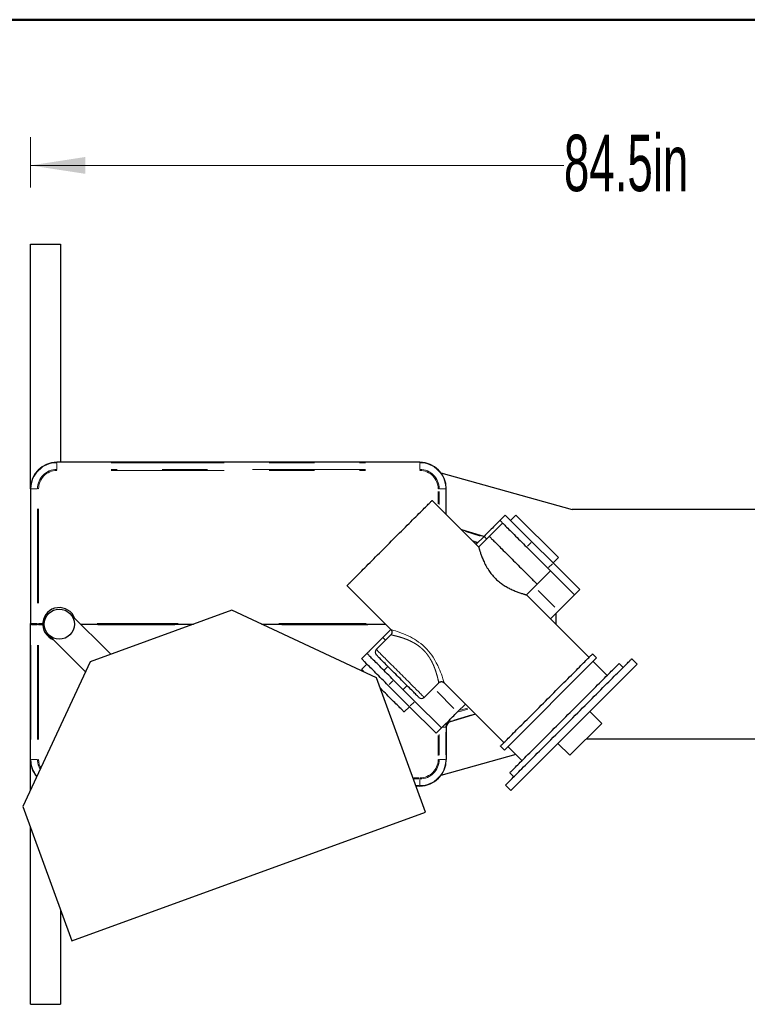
# Model space of a CAD drawing. Header units: inches. Extents: x 0.1 to 10.9, y 0.1 to 8.4.
# Tile 7 of 8: x 3.7 to 5.3, y 5.8 to 8. Entities that reach past the tile are written whole.
import ezdxf

# ---------------------------------------------------------------- set-up
doc = ezdxf.new("R2010")
doc.units = ezdxf.units.IN
doc.header["$MEASUREMENT"] = 0
doc.linetypes.add('PHANTOM', pattern=[0.5, 0.25, -0.05, 0.05, -0.05, 0.05, -0.05])
doc.styles.add('SLDTEXTSTYLE4', font='TXT', dxfattribs={"width": 0.605})
doc.dimstyles.new('SLDDIMSTYLE0', dxfattribs={"dimtxt": 0.121338, "dimasz": 0.121338, "dimexe": 0, "dimexo": 0.0625, "dimgap": 0.030334, "dimtad": 0, "dimtih": 1, "dimtoh": 1, "dimdec": 8, "dimlfac": 30, "dimrnd": 1e-09, "dimzin": 12, "dimdsep": 46, "dimtxsty": 'SLDTEXTSTYLE4', "dimsah": 1, "dimcen": 0.09, "dimadec": 0, "dimazin": 3, "dimtfac": 1, "dimtdec": 8, "dimtofl": 0, "dimtmove": 0, "dimatfit": 3, "dimfxl": 1, "dimfrac": 2, "dimtolj": 1, "dimtzin": 12, "dimarcsym": 0})

# ---------------------------------------------------------------- blocks, each defined once
blk = doc.blocks.new('_D')
at = {"color": 7, "linetype": 'Continuous', "lineweight": 0}
for p, q in [((3.6143, 7.5033), (3.0959, 7.5033)), ((3.1584, 7.5033), (3.1584, 6.7548)), ((3.1584, 5.8199), (3.1584, 6.5684)), ((3.6143, 5.8199), (3.0959, 5.8199))]:
    blk.add_line(p, q, dxfattribs=at)
at = {"color": 7, "linetype": 'Continuous', "lineweight": 18}
for points in [[(3.1584, 7.5033), (3.1398, 7.3819), (3.1771, 7.3819)], [(3.1584, 5.8199), (3.1771, 5.9413), (3.1398, 5.9413)]]:
    blk.add_solid(points, dxfattribs=at)
at = {"color": 7, "linetype": 'Continuous', "lineweight": 18, "insert": (2.9316, 6.7296), "char_height": 0.125, "attachment_point": 1, "style": 'SLDTEXTSTYLE4'}
blk.add_mtext('50.5in', dxfattribs=at)
blk = doc.blocks.new('_D_1')
at = {"color": 7, "linetype": 'Continuous', "lineweight": 0}
for p, q in [((3.7393, 7.6283), (3.7393, 7.7398)), ((6.5559, 7.2533), (6.5559, 7.7398)), ((3.7393, 7.6773), (4.9207, 7.6773)), ((6.5559, 7.6773), (5.3744, 7.6773))]:
    blk.add_line(p, q, dxfattribs=at)
at = {"color": 7, "linetype": 'Continuous', "lineweight": 18}
for points in [[(3.7393, 7.6773), (3.8606, 7.6587), (3.8606, 7.696)], [(6.5559, 7.6773), (6.4346, 7.696), (6.4346, 7.6587)]]:
    blk.add_solid(points, dxfattribs=at)
at = {"color": 7, "linetype": 'Continuous', "lineweight": 18, "insert": (4.9207, 7.7453), "char_height": 0.125, "attachment_point": 1, "style": 'SLDTEXTSTYLE4'}
blk.add_mtext('84.5in', dxfattribs=at)

msp = doc.modelspace()

# ---------------------------------------------------------------- linework, layer by layer
at = {"color": 7, "linetype": 'Continuous', "lineweight": 50}
msp.add_line((0.5, 8), (10.5, 8), dxfattribs=at)
at = {"color": 7, "linetype": 'Continuous', "lineweight": 25}
for p, q in [((3.73926083, 6.96160378), (3.73926083, 7.50327041)), ((3.73926083, 7.50327041), (3.80592746, 7.50327041)), ((3.80592746, 7.50327041), (3.80592746, 7.01993713)), ((4.60176085, 7.01993713), (3.79759423, 7.01993713)), ((4.6484713, 6.99654532), (4.93926085, 6.91577045)), ((3.73926083, 6.96160378), (3.73926083, 6.66327045)), ((4.6600942, 6.90433226), (4.6600942, 6.96160378)), ((4.73195445, 6.83247202), (4.62881878, 6.93560767)), ((5.87676083, 6.91577045), (4.93926085, 6.91577045)), ((4.779079, 6.89141348), (4.7908641, 6.9031986)), ((4.7908641, 6.9031986), (4.84978966, 6.84427303)), ((4.81443433, 6.9031986), (4.80264919, 6.89141348)), ((4.81443433, 6.9031986), (4.90871523, 6.8089177)), ((4.7431681, 6.85550262), (4.69430739, 6.87011908)), ((4.78497153, 6.88552093), (4.75550876, 6.85605815)), ((4.72604596, 6.83838048), (4.74372363, 6.85605815)), ((4.75550876, 6.85605815), (4.73192957, 6.83247898)), ((4.83800455, 6.83248792), (4.88514499, 6.78534748)), ((4.84978966, 6.84427303), (4.89693011, 6.79713258)), ((4.89693011, 6.79713258), (4.90871523, 6.8089177)), ((4.88514499, 6.78534748), (4.94407056, 6.72642191)), ((4.89693011, 6.79713258), (4.95585568, 6.73820702)), ((4.86157478, 6.74999213), (4.89103756, 6.77945492)), ((4.44025698, 6.74704585), (4.53749465, 6.64980819)), ((4.83800455, 6.72642191), (4.86157478, 6.74999213)), ((4.95585568, 6.73820702), (4.94407056, 6.72642191)), ((4.97647963, 6.58794683), (4.83800455, 6.72642191)), ((4.90871523, 6.69106657), (4.94407056, 6.72642191)), ((3.91693907, 6.59489938), (3.8266644, 6.68517401)), ((4.18505524, 6.69248569), (3.87182438, 6.57847898)), ((4.50548343, 6.54306757), (4.18505524, 6.69248569)), ((4.89103756, 6.6733889), (4.90871523, 6.69106657)), ((4.90384419, 6.66327045), (4.90384419, 6.68619554)), ((3.73926083, 6.65993712), (3.73926083, 6.66327045)), ((3.73926083, 6.36160379), (3.73926083, 6.65993712)), ((3.74092757, 6.66160379), (3.74141568, 6.66160379)), ((3.74141568, 6.66160379), (3.75612973, 6.66160379)), ((3.75612973, 6.66160379), (3.75730821, 6.66160379)), ((3.75730821, 6.66160379), (3.76642757, 6.66160379)), ((3.85023467, 6.66160379), (4.10020787, 6.66160379)), ((4.25128171, 6.66160379), (4.52569907, 6.66160379)), ((4.5198065, 6.632141), (4.53748416, 6.64981867)), ((4.90384419, 6.66058226), (4.90384419, 6.66327045)), ((3.8614107, 6.55614682), (3.77952401, 6.63803356)), ((4.5374903, 6.63803972), (4.50507512, 6.6056245)), ((4.47266603, 6.58500055), (4.48445117, 6.59678567)), ((4.78897849, 6.38276802), (4.99309663, 6.58688617)), ((4.99309663, 6.58688617), (4.9842578, 6.595725)), ((5.08272242, 6.57303867), (5.0709373, 6.58482377)), ((3.87182438, 6.57847898), (3.72240617, 6.25805077)), ((4.48445117, 6.57321544), (4.47266603, 6.56143033)), ((4.53100235, 6.56791214), (4.5221635, 6.5590733)), ((4.80282597, 6.29314222), (5.08272242, 6.57303867)), ((5.01643116, 6.5479953), (4.98531846, 6.57910799)), ((5.05208112, 6.56596759), (5.04324229, 6.57480643)), ((4.6137898, 6.24549825), (4.50548343, 6.54306757)), ((4.5315916, 6.52607499), (4.57873206, 6.47893454)), ((4.54337673, 6.53786009), (4.59051716, 6.49071965)), ((4.56458992, 6.51664689), (4.57342878, 6.52548573)), ((4.61114111, 6.49955848), (4.6435502, 6.53196754)), ((4.6553353, 6.53196754), (4.78791781, 6.39938502)), ((4.56694693, 6.46714942), (4.57873206, 6.47893454)), ((4.63765763, 6.42000897), (4.57873206, 6.47893454)), ((4.64944273, 6.43179409), (4.59051716, 6.49071965)), ((4.68479806, 6.46714942), (4.70247573, 6.48482709)), ((4.72502525, 6.4622776), (4.66901175, 6.44552142)), ((5.00464604, 6.44192928), (4.97812953, 6.46844578)), ((4.64944273, 6.43179409), (4.63765763, 6.42000897)), ((4.6600942, 6.43354578), (4.6600942, 6.36160379)), ((5.00464604, 6.44192928), (4.93393537, 6.3712186)), ((4.78013964, 6.39160685), (4.78897849, 6.38276802)), ((4.79675666, 6.39054619), (4.82786935, 6.35943348)), ((4.90741887, 6.3977351), (4.93393537, 6.3712186)), ((4.97015389, 6.40743712), (5.37345278, 6.40743712)), ((4.81451685, 6.372786), (4.6484713, 6.32666225)), ((3.73926083, 6.29419563), (3.73926083, 6.36160379)), ((4.80105821, 6.33262236), (4.80989706, 6.32378351)), ((4.60176085, 6.30327044), (4.59276243, 6.30327044)), ((4.79104088, 6.30492732), (4.80282597, 6.29314222)), ((3.72240617, 6.25805077), (3.83071266, 5.96048147)), ((3.83071266, 5.96048147), (4.6137898, 6.24549825)), ((3.73926083, 5.81993716), (3.73926083, 6.21174313)), ((3.80592746, 6.02857797), (3.80592746, 5.81993716)), ((3.73926083, 5.81993716), (3.80592746, 5.81993716))]:
    msp.add_line(p, q, dxfattribs=at)
at = {"color": 8, "linetype": 'PHANTOM', "lineweight": 18}
for p, q in [((3.79759423, 7.01905916), (3.79759423, 7.01937535)), ((3.79759423, 7.00580742), (3.79759423, 7.01740015)), ((3.79759423, 7.00398317), (3.79759423, 7.00254005)), ((3.91821922, 7.01896081), (4.48113586, 7.01896081)), ((4.48113586, 7.00424676), (3.91821922, 7.00424676)), ((3.91821922, 7.00188975), (4.48113586, 7.00188975)), ((4.60176085, 7.01905916), (4.60176085, 7.01937535)), ((4.60176085, 7.00580742), (4.60176085, 7.01740015)), ((4.60176085, 7.00398317), (4.60176085, 7.00254005)), ((3.74013886, 6.96160378), (3.73982262, 6.96160378)), ((3.75339058, 6.96160378), (3.74179786, 6.96160378)), ((3.75521481, 6.96160378), (3.75665788, 6.96160378)), ((4.64204682, 6.95572016), (4.64204682, 6.92826326)), ((4.64414025, 6.96160378), (4.64269712, 6.96160378)), ((4.64440383, 6.92625979), (4.64440383, 6.9553666)), ((4.64596449, 6.96160378), (4.65755722, 6.96160378)), ((4.65921623, 6.96160378), (4.65953242, 6.96160378)), ((4.65911788, 6.9531595), (4.65911788, 6.91375286)), ((3.74023719, 6.70802045), (3.74023719, 6.91685378)), ((3.75495125, 6.91685378), (3.75495125, 6.70802045)), ((3.75730821, 6.70802045), (3.75730821, 6.91685378)), ((4.70275475, 6.86657302), (4.73539035, 6.85681023)), ((4.72862882, 6.84347461), (4.71960808, 6.84617311)), ((4.74460751, 6.85517427), (4.74873231, 6.85104948)), ((4.72230782, 6.84290528), (4.72754573, 6.84133838)), ((4.84802189, 6.84250527), (4.83977231, 6.83425568)), ((4.88691276, 6.78711524), (4.89516234, 6.79536482)), ((4.86363716, 6.73614462), (4.90076028, 6.69902152)), ((4.90286787, 6.68192691), (4.90286787, 6.66656277)), ((3.74013886, 6.66327045), (3.73982262, 6.66327045)), ((3.74013886, 6.65993712), (3.73982262, 6.65993712)), ((3.75339058, 6.66327045), (3.74179786, 6.66327045)), ((3.75339058, 6.65993712), (3.74179786, 6.65993712)), ((3.75695535, 6.66327045), (3.7554564, 6.66327045)), ((3.75695535, 6.65993712), (3.7554564, 6.65993712)), ((3.75730821, 6.66162829), (3.75730821, 6.66209194)), ((3.75730821, 6.66157928), (3.75730821, 6.66111563)), ((3.76509184, 6.66327045), (3.7586818, 6.66327045)), ((3.76509184, 6.65993712), (3.7586818, 6.65993712)), ((4.06635417, 6.66327045), (3.88700086, 6.66327045)), ((4.05906967, 6.65993712), (3.88846045, 6.65993712)), ((4.48258364, 6.66327045), (4.28915626, 6.66327045)), ((4.48648925, 6.65993712), (4.29573235, 6.65993712)), ((4.9026863, 6.66327045), (4.90133757, 6.66327045)), ((4.903837, 6.66327045), (4.90378015, 6.66327045)), ((4.52481518, 6.62713233), (4.52069038, 6.63125712)), ((3.74023719, 6.61518712), (3.74023719, 6.40635379)), ((3.75495125, 6.40635379), (3.75495125, 6.61518712)), ((3.75730821, 6.61518712), (3.75730821, 6.40635379)), ((4.54160896, 6.53609233), (4.53335937, 6.52784275)), ((4.67684311, 6.47510437), (4.63972001, 6.51222748)), ((4.58049983, 6.4807023), (4.5887494, 6.48895189)), ((4.69100031, 6.47093679), (4.70707967, 6.47574686)), ((4.67705824, 6.44894757), (4.71591447, 6.46057122)), ((4.7081628, 6.47361065), (4.68830059, 6.46766896)), ((4.65203486, 6.43354578), (4.65827748, 6.43354578)), ((4.65921623, 6.43354578), (4.65953242, 6.43354578)), ((4.66777961, 6.44964024), (4.66861892, 6.44683451)), ((4.6687601, 6.44636257), (4.66885073, 6.44605962)), ((4.64204682, 6.37102295), (4.64204682, 6.41497901)), ((4.64440383, 6.41698248), (4.64440383, 6.3713765)), ((4.65911788, 6.37239509), (4.65911788, 6.42275448)), ((3.74013886, 6.36160379), (3.73982262, 6.36160379)), ((3.75339058, 6.36160379), (3.74179786, 6.36160379)), ((3.75521481, 6.36160379), (3.75665788, 6.36160379)), ((4.64414025, 6.36160379), (4.64269712, 6.36160379)), ((4.64596449, 6.36160379), (4.65755722, 6.36160379)), ((4.65921623, 6.36160379), (4.65953242, 6.36160379)), ((4.58852882, 6.32131782), (4.59942579, 6.32131782)), ((4.59955446, 6.31896081), (4.58925799, 6.31896081)), ((4.59381017, 6.30424676), (4.60035779, 6.30424676)), ((4.60176085, 6.3192244), (4.60176085, 6.32066752)), ((4.60176085, 6.31740015), (4.60176085, 6.30580742)), ((4.60176085, 6.30414841), (4.60176085, 6.30383222))]:
    msp.add_line(p, q, dxfattribs=at)
at = {"color": 7, "linetype": 'Continuous', "lineweight": 25, "flags": 128}
for points in [[(4.44025698, 6.74704585), (4.44036375, 6.74715264), (4.44068391, 6.74747276), (4.4412166, 6.7480055), (4.4419608, 6.74874964), (4.44291463, 6.74970349), (4.44407598, 6.75086489), (4.44544235, 6.75223123), (4.44701053, 6.75379939), (4.44877693, 6.75556583), (4.4507377, 6.75752655), (4.45288824, 6.7596771), (4.45522377, 6.76201262), (4.4577389, 6.7645278), (4.46042807, 6.76721696), (4.4632851, 6.770074), (4.46630359, 6.77309245), (4.46947663, 6.77626548), (4.47279705, 6.7795859), (4.47625733, 6.78304617), (4.47984956, 6.78663847), (4.48356578, 6.79035466), (4.48739745, 6.79418631), (4.49133585, 6.79812474), (4.49537219, 6.80216105), (4.49949719, 6.80628608), (4.50370163, 6.8104905), (4.50797588, 6.81476475), (4.51231031, 6.81909919), (4.51669509, 6.82348398), (4.5211203, 6.82790919), (4.52557591, 6.8323648), (4.53005181, 6.8368407), (4.53453788, 6.84132675), (4.53902395, 6.84581282), (4.54349985, 6.85028872), (4.54795546, 6.85474433), (4.55238067, 6.85916954), (4.55676545, 6.86355433), (4.56109988, 6.86788875), (4.56537413, 6.87216302), (4.56957857, 6.87636744), (4.57370361, 6.88049246), (4.57773991, 6.88452877), (4.58167835, 6.88846722), (4.58550998, 6.89229887), (4.58922616, 6.89601505), (4.59281847, 6.89960734), (4.59627875, 6.90306762), (4.59959917, 6.90638803), (4.60277217, 6.90956106), (4.60579066, 6.91257951), (4.60864769, 6.91543656), (4.61133686, 6.91812571), (4.61385203, 6.9206409), (4.61618756, 6.92297641), (4.6183381, 6.92512697), (4.6202988, 6.92708768), (4.62206527, 6.92885414), (4.62363341, 6.9304223), (4.62499974, 6.93178863), (4.62616117, 6.93295004), (4.627115, 6.93390389), (4.62785916, 6.93464803), (4.62839189, 6.93518075), (4.62871201, 6.93550088), (4.62881878, 6.93560767), (4.62881878, 6.93560767)], [(4.779079, 6.89141348), (4.77897, 6.8913045), (4.7786437, 6.8909782), (4.77810209, 6.89043662), (4.77734859, 6.88968307), (4.77638772, 6.88872222), (4.77522546, 6.88755999), (4.77386903, 6.88620353), (4.7723267, 6.88466122), (4.77060806, 6.88294256), (4.76872363, 6.88105815), (4.7666851, 6.87901961), (4.764505, 6.8768395), (4.76219676, 6.87453127), (4.75977464, 6.87210915), (4.75725353, 6.86958805), (4.75464903, 6.86698356), (4.75197719, 6.86431169), (4.74925442, 6.86158895), (4.74649759, 6.85883209), (4.74372363, 6.85605815)], [(4.779079, 6.89141348), (4.77918647, 6.89130599), (4.77950863, 6.89098385), (4.78004417, 6.89044829), (4.78079126, 6.88970122), (4.78174709, 6.88874539), (4.78290817, 6.88758428), (4.78427031, 6.88622213), (4.78582856, 6.88466392), (4.78757716, 6.88291532), (4.78950977, 6.88098271), (4.79161932, 6.87887316), (4.79389814, 6.87659434), (4.79633787, 6.87415459), (4.79892965, 6.87156281), (4.80166404, 6.86882843), (4.804531, 6.86596146), (4.80752011, 6.86297235), (4.81062045, 6.85987201), (4.81382072, 6.85667174), (4.81710925, 6.85338322), (4.82047401, 6.85001847), (4.82390273, 6.84658973), (4.82738291, 6.84310955), (4.83090185, 6.83959061), (4.83444671, 6.83604575), (4.83800455, 6.83248792)], [(4.75550876, 6.85605815), (4.75561554, 6.85595138), (4.75593542, 6.85563149), (4.75646713, 6.85509978), (4.75720851, 6.85435838), (4.75815663, 6.85341028), (4.75930762, 6.85225929), (4.76065686, 6.85091005), (4.76219892, 6.849368), (4.76392757, 6.84763935), (4.76583586, 6.84573104), (4.76791611, 6.84365078), (4.77015997, 6.84140693), (4.77255835, 6.83900854), (4.77510164, 6.83646526), (4.77777959, 6.83378731), (4.7805814, 6.8309855), (4.7834958, 6.82807109), (4.78651104, 6.82505584), (4.78961502, 6.8219519), (4.79279518, 6.81877172), (4.79603875, 6.81552815), (4.79933269, 6.81223423), (4.80266366, 6.80890322), (4.80601834, 6.80554855), (4.80938319, 6.80218373), (4.81274463, 6.79882228), (4.81608914, 6.79547775), (4.81940328, 6.79216362), (4.82267368, 6.78889323), (4.82588716, 6.78567974), (4.8290308, 6.78253609), (4.83209195, 6.77947495), (4.83505826, 6.77650863), (4.83791782, 6.7736491), (4.84065906, 6.77090784), (4.84327099, 6.7682959), (4.84574308, 6.76582382), (4.84806537, 6.76350152), (4.85022852, 6.76133838), (4.85222381, 6.75934309), (4.8540432, 6.7575237), (4.85567938, 6.75588752), (4.85712575, 6.75444116), (4.85837649, 6.75319042), (4.85942657, 6.75214035), (4.86027173, 6.75129517), (4.86090863, 6.75065829), (4.86133464, 6.75023227), (4.86154807, 6.75001884), (4.86157478, 6.74999213)], [(4.75550876, 6.85605815), (4.75561554, 6.85595138), (4.75593542, 6.85563149), (4.75646713, 6.85509978), (4.75720851, 6.85435838), (4.75815663, 6.85341028), (4.75930762, 6.85225929), (4.76065686, 6.85091005), (4.76219892, 6.849368), (4.76392757, 6.84763935), (4.76583586, 6.84573104), (4.76791611, 6.84365078), (4.77015997, 6.84140693), (4.77255835, 6.83900854), (4.77510164, 6.83646526), (4.77777959, 6.83378731), (4.7805814, 6.8309855), (4.7834958, 6.82807109), (4.78651104, 6.82505584), (4.78961502, 6.8219519), (4.79279518, 6.81877172), (4.79603875, 6.81552815), (4.79933269, 6.81223423), (4.80266366, 6.80890322), (4.80601834, 6.80554855), (4.80938319, 6.80218373), (4.81274463, 6.79882228), (4.81608914, 6.79547775), (4.81940328, 6.79216362), (4.82267368, 6.78889323), (4.82588716, 6.78567974), (4.8290308, 6.78253609), (4.83209195, 6.77947495), (4.83505826, 6.77650863), (4.83791782, 6.7736491), (4.84065906, 6.77090784), (4.84327099, 6.7682959), (4.84574308, 6.76582382), (4.84806537, 6.76350152), (4.85022852, 6.76133838), (4.85222381, 6.75934309), (4.8540432, 6.7575237), (4.85567938, 6.75588752), (4.85712575, 6.75444116), (4.85837649, 6.75319042), (4.85942657, 6.75214035), (4.86027173, 6.75129517), (4.86090863, 6.75065829), (4.86133464, 6.75023227), (4.86154807, 6.75001884), (4.86157478, 6.74999213)], [(4.90310371, 6.66132275), (4.90335603, 6.66111563), (4.90356316, 6.6608633)], [(4.5198065, 6.632141), (4.51703254, 6.62936705), (4.5142757, 6.62661021), (4.51155294, 6.62388746), (4.50888109, 6.6212156), (4.5062766, 6.6186111), (4.50375552, 6.61609002), (4.50133336, 6.61366789), (4.49902513, 6.61135966), (4.49684502, 6.60917954), (4.4948065, 6.607141), (4.49292207, 6.60525659), (4.49120343, 6.60353793), (4.4896611, 6.60199562), (4.48830466, 6.60063916), (4.48714245, 6.59947693), (4.48618158, 6.59851608), (4.48542799, 6.59776253), (4.48488647, 6.59722095), (4.48456013, 6.59689465), (4.48445117, 6.59678567)], [(4.5315916, 6.52607499), (4.52803378, 6.52963282), (4.5244889, 6.53317768), (4.52096996, 6.53669662), (4.51748978, 6.54017679), (4.51406106, 6.54360552), (4.5106963, 6.54697028), (4.50740779, 6.55025879), (4.50420752, 6.55345906), (4.50110718, 6.55655941), (4.49811807, 6.55954852), (4.49525111, 6.5624155), (4.49251672, 6.56514986), (4.48992494, 6.56774165), (4.48748518, 6.57018141), (4.48520639, 6.57246022), (4.48309684, 6.57456978), (4.48116423, 6.57650238), (4.47941559, 6.57825098), (4.47785742, 6.5798092), (4.47649528, 6.58117135), (4.47533416, 6.58233245), (4.47437829, 6.58328828), (4.47363128, 6.58403535), (4.4730957, 6.58457092), (4.47277358, 6.58489304), (4.47266603, 6.58500055)], [(4.54337673, 6.53786009), (4.53981888, 6.54141793), (4.53627404, 6.54496279), (4.5327551, 6.54848173), (4.52927492, 6.55196191), (4.5258462, 6.55539064), (4.52248143, 6.55875539), (4.51919293, 6.56204391), (4.51599266, 6.56524417), (4.51289228, 6.56834453), (4.50990317, 6.57133364), (4.5070362, 6.5742006), (4.50430186, 6.57693498), (4.50171004, 6.57952676), (4.49927031, 6.58196652), (4.49699149, 6.58424533), (4.49488194, 6.58635489), (4.49294933, 6.5882875), (4.49120073, 6.59003609), (4.48964252, 6.59159431), (4.48828037, 6.59295646), (4.48711922, 6.59411757), (4.48616343, 6.5950734), (4.48541634, 6.59582046), (4.48488076, 6.59635603), (4.48455864, 6.59667815), (4.48445117, 6.59678567)], [(4.59935601, 6.49955848), (4.59932911, 6.49958538), (4.59911415, 6.49980035), (4.59868519, 6.5002293), (4.5980442, 6.50087029), (4.59719409, 6.50172038), (4.59613881, 6.50277569), (4.59488305, 6.50403143), (4.59343267, 6.50548184), (4.59179416, 6.50712032), (4.58997513, 6.50893938), (4.58798377, 6.51093073), (4.5858292, 6.51308529), (4.58352128, 6.51539321), (4.58107049, 6.51784398), (4.57848809, 6.52042641), (4.57578578, 6.52312871), (4.57297595, 6.52593856), (4.57007136, 6.52884312), (4.5670853, 6.53182917), (4.56403142, 6.53488306), (4.56092361, 6.53799086), (4.5577761, 6.5411384), (4.55460317, 6.54431131), (4.55141937, 6.54749511), (4.5482392, 6.55067528), (4.54507719, 6.55383731), (4.54194771, 6.55696677), (4.53886512, 6.56004937), (4.53584343, 6.56307106), (4.53289644, 6.56601805), (4.53003761, 6.56887689), (4.52727996, 6.57163453), (4.52463608, 6.5742784), (4.52211806, 6.57679644), (4.51973735, 6.57917714), (4.51750484, 6.58140966), (4.51543068, 6.5834838), (4.51352439, 6.5853901), (4.51179464, 6.58711985), (4.5102493, 6.58866518), (4.50889548, 6.59001902), (4.5077393, 6.5911752), (4.50678605, 6.59212845), (4.50604005, 6.59287442), (4.50550479, 6.59340969), (4.50518263, 6.59373184), (4.50507512, 6.59383939), (4.50507512, 6.59383939)], [(4.78013964, 6.39160685), (4.7802454, 6.3917126), (4.7805625, 6.39202969), (4.78109022, 6.39255743), (4.78182754, 6.39329473), (4.78277284, 6.39424007), (4.78392426, 6.39539147), (4.78527937, 6.39674658), (4.78683535, 6.39830255), (4.78858899, 6.40005618), (4.79053662, 6.40200383), (4.79267425, 6.40414148), (4.79499747, 6.40646468), (4.79750141, 6.4089686), (4.80018088, 6.41164807), (4.80303033, 6.41449754), (4.80604388, 6.41751111), (4.80921529, 6.42068252), (4.81253797, 6.42400518), (4.81600503, 6.42747224), (4.81960928, 6.43107649), (4.82334325, 6.43481046), (4.82719923, 6.43866642), (4.83116918, 6.44263638), (4.8352449, 6.44671211), (4.83941795, 6.45088515), (4.84367966, 6.45514687), (4.84802122, 6.45948842), (4.8524336, 6.46390081), (4.85690768, 6.46837489), (4.86143418, 6.47290139), (4.86600373, 6.47747094), (4.87060684, 6.48207403), (4.87523396, 6.48670117), (4.87987554, 6.49134273), (4.8845219, 6.49598911), (4.88916348, 6.50063069), (4.8937906, 6.50525781), (4.89839371, 6.50986092), (4.90296324, 6.51443046), (4.90748975, 6.51895696), (4.91196384, 6.52343104), (4.91637622, 6.52784343), (4.92071778, 6.53218498), (4.92497949, 6.53644669), (4.92915254, 6.54061974), (4.93322826, 6.54469546), (4.93719821, 6.54866542), (4.94105419, 6.55252139), (4.94478816, 6.55625536), (4.94839241, 6.55985961), (4.95185947, 6.56332667), (4.95518213, 6.56664934), (4.95835354, 6.56982075), (4.96136709, 6.5728343), (4.96421658, 6.57568378), (4.96689605, 6.57836325), (4.96939997, 6.58086718), (4.97172317, 6.58319037), (4.9738608, 6.58532801), (4.97580845, 6.58727566), (4.97756209, 6.5890293), (4.97911807, 6.59058528), (4.98047317, 6.59194038), (4.98162458, 6.59309179), (4.98256991, 6.59403712), (4.98330721, 6.59477442), (4.98383495, 6.59530216), (4.98415203, 6.59561924), (4.9842578, 6.595725)], [(4.79104088, 6.30492732), (4.79114741, 6.3050339), (4.79146695, 6.30535339), (4.79199893, 6.30588542), (4.79274258, 6.30662903), (4.79369672, 6.30758321), (4.79485999, 6.30874644), (4.79623055, 6.31011699), (4.79780628, 6.31169276), (4.79958487, 6.31347132), (4.80156356, 6.31545001), (4.80373932, 6.31762581), (4.80610888, 6.31999537), (4.8086686, 6.32255508), (4.8114146, 6.32530108), (4.81434269, 6.32822918), (4.81744843, 6.33133492), (4.82072708, 6.33461354), (4.82417361, 6.33806007), (4.82778282, 6.34166928), (4.83154919, 6.34543566), (4.83546699, 6.34935345), (4.83953025, 6.35341672), (4.84373281, 6.35761928), (4.84806823, 6.36195469), (4.85252991, 6.36641638), (4.8571111, 6.37099757), (4.86180477, 6.37569124), (4.8666038, 6.38049027), (4.87150089, 6.38538735), (4.87648855, 6.39037504), (4.88155923, 6.3954457), (4.88670518, 6.40059164), (4.89191855, 6.40580504), (4.89719143, 6.4110779), (4.90251578, 6.41640224), (4.90788348, 6.42176995), (4.91328638, 6.42717285), (4.91871623, 6.4326027), (4.92416478, 6.43805125), (4.92962371, 6.44351017), (4.93508471, 6.44897118), (4.94053949, 6.45442596), (4.94597973, 6.45986619), (4.95139712, 6.46528359), (4.95678344, 6.47066993), (4.96213049, 6.47601696), (4.96743013, 6.48131659), (4.97267424, 6.48656071), (4.9778549, 6.49174136), (4.98296418, 6.49685064), (4.9879943, 6.50188077), (4.99293762, 6.50682409), (4.99778661, 6.51167307), (5.00253387, 6.51642033), (5.00717218, 6.52105864), (5.01169447, 6.52558094), (5.01609387, 6.52998033), (5.02036366, 6.53425013), (5.02449735, 6.53838382), (5.02848864, 6.54237512), (5.03233146, 6.54621793), (5.03601996, 6.54990642), (5.0395485, 6.55343497), (5.04291172, 6.5567982), (5.04610451, 6.55999099), (5.049122, 6.56300847), (5.05195959, 6.56584606), (5.05461296, 6.56849943), (5.05707807, 6.57096454), (5.05935117, 6.57323764), (5.0614288, 6.57531527), (5.06330779, 6.57719425), (5.06498528, 6.57887175), (5.06645871, 6.58034518), (5.06772584, 6.58161231), (5.06878475, 6.58267122), (5.06963382, 6.58352029), (5.07027176, 6.58415822), (5.07069758, 6.58458405), (5.07091066, 6.58479713), (5.0709373, 6.58482377)], [(4.80105821, 6.33262236), (4.80116444, 6.33272859), (4.80148291, 6.33304703), (4.80201306, 6.33357721), (4.80275397, 6.33431812), (4.80370436, 6.33526851), (4.80486254, 6.33642668), (4.80622649, 6.33779062), (4.80779381, 6.33935794), (4.80956173, 6.34112586), (4.81152716, 6.34309131), (4.81368669, 6.34525082), (4.8160365, 6.34760063), (4.81857245, 6.35013659), (4.82129012, 6.35285427), (4.82418473, 6.35574887), (4.82725121, 6.35881536), (4.83048417, 6.36204832), (4.83387796, 6.36544209), (4.83742659, 6.36899074), (4.84112385, 6.37268801), (4.84496329, 6.37652742), (4.84893811, 6.38050226), (4.85304138, 6.38460553), (4.8572659, 6.38883003), (4.86160423, 6.39316838), (4.86604878, 6.39761294), (4.87059176, 6.40215591), (4.8752252, 6.40678933), (4.87994095, 6.4115051), (4.88473075, 6.41629489), (4.88958621, 6.42115034), (4.89449878, 6.42606293), (4.89945987, 6.431024), (4.90446075, 6.4360249), (4.90949269, 6.44105682), (4.91454682, 6.44611096), (4.91961429, 6.45117843), (4.9246862, 6.45625035), (4.92975369, 6.46131783), (4.93480781, 6.46637196), (4.93983975, 6.47140388), (4.94484063, 6.47640478), (4.94980172, 6.48136587), (4.95471429, 6.48627844), (4.95956974, 6.49113389), (4.96435955, 6.4959237), (4.9690753, 6.50063945), (4.97370874, 6.50527288), (4.97825171, 6.50981585), (4.98269627, 6.51426041), (4.98703461, 6.51859875), (4.99125912, 6.52282326), (4.99536239, 6.52692653), (4.99933722, 6.53090136), (5.00317664, 6.53474078), (5.00687391, 6.53843805), (5.01042255, 6.54198669), (5.01381633, 6.54538047), (5.01704929, 6.54861343), (5.02011577, 6.5516799), (5.02301038, 6.55457452), (5.02572805, 6.5572922), (5.02826401, 6.55982815), (5.03061382, 6.56217795), (5.03277333, 6.56433747), (5.03473878, 6.56630292), (5.03650671, 6.56807085), (5.03807402, 6.56963816), (5.03943796, 6.57100209), (5.04059614, 6.57216028), (5.04154652, 6.57311066), (5.04228744, 6.57385158), (5.0428176, 6.57438174), (5.04313607, 6.57470021), (5.04324229, 6.57480643), (5.04324229, 6.57480643)], [(4.47839918, 6.55569715), (4.47784021, 6.55625612), (4.47648644, 6.55760996), (4.47533025, 6.55876614), (4.47437696, 6.55971939), (4.47363105, 6.56046536), (4.4730957, 6.56100063), (4.47277358, 6.56132278), (4.47266603, 6.56143033)], [(4.56694693, 6.46714942), (4.56692006, 6.46717631), (4.56670507, 6.46739128), (4.56627614, 6.46782025), (4.56563516, 6.46846123), (4.56478505, 6.46931132), (4.56372972, 6.47036664), (4.562474, 6.47162237), (4.56102358, 6.47307277), (4.55938512, 6.47471125), (4.55756604, 6.47653033), (4.55557468, 6.47852167), (4.55342015, 6.48067623), (4.5511122, 6.48298415), (4.54866144, 6.48543492), (4.54607901, 6.48801734), (4.54337673, 6.49071965), (4.54056687, 6.4935295), (4.53766231, 6.49643407), (4.53467625, 6.4994201), (4.53162238, 6.502474), (4.52851456, 6.5055818), (4.52536702, 6.50872934), (4.52219413, 6.51190225), (4.51901032, 6.51508605), (4.51583016, 6.51826622), (4.51375514, 6.52034122)], [(4.64944273, 6.43179409), (4.64955173, 6.43190307), (4.64987803, 6.43222937), (4.6504196, 6.43277095), (4.65117314, 6.4335245), (4.65213401, 6.43448535), (4.65329622, 6.43564758), (4.6546527, 6.43700404), (4.65619499, 6.43854635), (4.65791367, 6.44026501), (4.65979806, 6.44214942), (4.66183662, 6.44418796), (4.66401673, 6.44636807), (4.66632496, 6.4486763), (4.66874709, 6.45109842), (4.67126816, 6.45361952), (4.67387269, 6.45622401), (4.67654454, 6.45889588), (4.67926727, 6.46161863), (4.68202414, 6.46437548), (4.68479806, 6.46714942)]]:
    msp.add_lwpolyline(points, dxfattribs=at)
at = {"color": 8, "linetype": 'PHANTOM', "lineweight": 18, "flags": 128}
for points in [[(4.53750043, 6.64981399), (4.53757545, 6.64979244), (4.53823865, 6.64960112), (4.53952476, 6.64922548), (4.54149786, 6.64863856), (4.54406825, 6.64785292), (4.54436127, 6.64776183), (4.54772216, 6.64669371), (4.55161445, 6.64539975), (4.55612947, 6.64381618), (4.56106547, 6.64197306), (4.56562573, 6.64015549), (4.57040372, 6.6381194), (4.57546464, 6.63579829), (4.58066049, 6.63321664), (4.58518783, 6.63078125), (4.58974813, 6.6281303), (4.59439639, 6.62519612), (4.59900859, 6.62202191), (4.60361028, 6.61855455), (4.60809752, 6.61484302), (4.61254616, 6.61078857), (4.61679878, 6.60651177), (4.62070785, 6.6021769), (4.62438527, 6.59769467), (4.62790347, 6.59298152), (4.63116178, 6.588194), (4.63482629, 6.5822468), (4.63811597, 6.57632413), (4.64113778, 6.57031847), (4.64381185, 6.56448743), (4.6458386, 6.55970336), (4.64764595, 6.55514296), (4.64928058, 6.55075725), (4.65070929, 6.54670337), (4.65178992, 6.54349103), (4.65272474, 6.54060401), (4.65353335, 6.53802227), (4.65419268, 6.53585618), (4.65468528, 6.53420135), (4.65504029, 6.53298831), (4.65526138, 6.53222477), (4.6553353, 6.53196754), (4.6553353, 6.53196754)], [(4.50507512, 6.6056245), (4.50518189, 6.60551773), (4.50550177, 6.60519784), (4.50603348, 6.60466612), (4.50677487, 6.60392472), (4.50772299, 6.60297662), (4.50887397, 6.60182564), (4.51022321, 6.6004764), (4.51176527, 6.59893435), (4.51349392, 6.59720569), (4.51540221, 6.59529739), (4.51748246, 6.59321713), (4.51972632, 6.59097328), (4.5221247, 6.58857489), (4.52466799, 6.58603159), (4.52734594, 6.58335365), (4.53014775, 6.58055184), (4.53306216, 6.57763744), (4.53607739, 6.5746222), (4.53918137, 6.57151824), (4.54236154, 6.56833807), (4.5456051, 6.5650945), (4.54889904, 6.56180058), (4.55223002, 6.55846957), (4.55558469, 6.55511491), (4.55894954, 6.55175007), (4.56231098, 6.54838862), (4.56565549, 6.54504411), (4.56896961, 6.54172998), (4.57224001, 6.53845958), (4.5754535, 6.53524609), (4.57859717, 6.53210245), (4.58165829, 6.5290413), (4.58462463, 6.52607499), (4.58748417, 6.52321544), (4.5902254, 6.52047418), (4.59283736, 6.51786226), (4.59530943, 6.51539017), (4.59763174, 6.51306788), (4.59979488, 6.51090473), (4.60179014, 6.50890945), (4.60360953, 6.50709005), (4.60524573, 6.50545387), (4.60669208, 6.5040075), (4.60794284, 6.50275676), (4.60899292, 6.50170669), (4.6098381, 6.50086152), (4.61047498, 6.50022463), (4.61090097, 6.49979862), (4.61111444, 6.49958518), (4.61114111, 6.49955848)]]:
    msp.add_lwpolyline(points, dxfattribs=at)
at = {"color": 7, "linetype": 'Continuous', "lineweight": 25}
msp.add_circle((3.80309419, 6.66160379), 0.03333333, dxfattribs=at)
for centre, radius, start, end in [((3.79759419, 6.96160379), 0.05833333, 90, 180), ((4.60176086, 6.96160379), 0.05833333, 0, 90), ((3.80309419, 6.66160379), 0.03666667, 20.38002267, 249.61997733), ((3.74092753, 6.66327045), 0.00166667, 180, 270), ((3.74092753, 6.65993712), 0.00166667, 90, 180), ((4.90217753, 6.66327045), 0.00166667, 289.31670441, 0), ((4.51096766, 6.59973194), 0.00833333, 135, 225), ((4.60524856, 6.50545104), 0.00833333, 225, 315), ((4.67259419, 6.43354578), 0.0125, 106.65430638, 180), ((3.79759419, 6.36160379), 0.05833333, 180, 220.2951845), ((4.60176086, 6.36160379), 0.05833333, 270, 0)]:
    msp.add_arc(centre, radius, start, end, dxfattribs=at)
at = {"color": 8, "linetype": 'PHANTOM', "lineweight": 18}
for centre, radius, start, end in [((3.79759419, 6.96160379), 0.05735702, 90, 180), ((3.79759419, 6.96160379), 0.04264298, 90, 180), ((3.79759419, 6.96160379), 0.04028595, 90, 180), ((4.60176086, 6.96160379), 0.05735702, 0, 90), ((4.60176086, 6.96160379), 0.04264298, 0, 90), ((4.60176086, 6.96160379), 0.04028595, 0, 90), ((3.74159113, 6.66281701), 0.00124829, 202.24208866, 250.70825836), ((3.74159113, 6.66039056), 0.00124829, 109.29174164, 157.75791134), ((3.75630517, 6.66281699), 0.00124827, 202.24179725, 250.70702523), ((3.75630517, 6.66039058), 0.00124827, 109.29297477, 157.75820275), ((4.90096885, 6.66317379), 0.00189024, 326.49313827, 353.05718286), ((4.67259419, 6.43354578), 0.01347631, 106.65430638, 180), ((3.79759419, 6.36160379), 0.05735702, 180, 219.84569616), ((3.79759419, 6.36160379), 0.04264298, 180, 210.12943442), ((3.79759419, 6.36160379), 0.04028595, 180, 207.75859873), ((4.60176086, 6.36160379), 0.04028595, 270, 0), ((4.60176086, 6.36160379), 0.04264298, 270, 0), ((4.60176086, 6.36160379), 0.05735702, 270, 0)]:
    msp.add_arc(centre, radius, start, end, dxfattribs=at)
at = {"color": 7, "linetype": 'Continuous', "lineweight": 25}
for points, knots in [([(4.73194549, 6.83246306), (4.73194319, 6.83247128), (4.73191825, 6.83256046), (4.73200477, 6.83225049), (4.73219925, 6.83156095), (4.73254526, 6.83034705), (4.73302202, 6.82870982), (4.73362886, 6.82667688), (4.73436701, 6.8242814), (4.73525108, 6.8215152), (4.73631684, 6.81832323), (4.73757872, 6.81472941), (4.73907351, 6.81071789), (4.74078872, 6.80640916), (4.74279513, 6.80172662), (4.74512105, 6.79672964), (4.74784205, 6.79140285), (4.75094304, 6.78592229), (4.75418191, 6.78079258), (4.75744226, 6.77614068), (4.76066089, 6.77194925), (4.76414596, 6.76783055), (4.76785101, 6.76386003), (4.77171746, 6.76010942), (4.77574454, 6.75655924), (4.77994068, 6.75320552), (4.78421751, 6.75009779), (4.78849273, 6.74726513), (4.79275822, 6.74467209), (4.7970289, 6.74228551), (4.80145024, 6.74000513), (4.8059455, 6.73786746), (4.81049223, 6.73587098), (4.81486676, 6.73408817), (4.81913641, 6.73246441), (4.82319279, 6.73101898), (4.82699506, 6.72974335), (4.8303586, 6.72867246), (4.8331314, 6.72782908), (4.83527345, 6.72719865), (4.83681602, 6.72675651), (4.83781339, 6.72647498), (4.83794083, 6.7264396), (4.83800455, 6.72642191)], [0, 0, 0, 0, 0.0023443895, 0.0254523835, 0.0485612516, 0.0723523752, 0.0961449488, 0.1191671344, 0.1421906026, 0.1657638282, 0.1893385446, 0.2147661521, 0.2401949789, 0.266228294, 0.2922615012, 0.3202590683, 0.3482545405, 0.3771578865, 0.4060567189, 0.4281656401, 0.4502727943, 0.4730072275, 0.4957406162, 0.5178624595, 0.5399849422, 0.5627652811, 0.5855474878, 0.607560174, 0.6295746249, 0.6520716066, 0.6745698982, 0.6999372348, 0.7253054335, 0.7512669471, 0.7772278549, 0.8053378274, 0.8334454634, 0.8624831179, 0.8915173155, 0.9181249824, 0.9447302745, 0.972365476, 1, 1, 1, 1]), ([(4.53748718, 6.64979724), (4.53753414, 6.64975612), (4.53788625, 6.64944787), (4.53843099, 6.64872108), (4.53910414, 6.64762138), (4.53960029, 6.64636065), (4.53989542, 6.64500088), (4.5399586, 6.64358821), (4.53977676, 6.64214884), (4.53934815, 6.64075829), (4.53868782, 6.63950019), (4.53805358, 6.63860104), (4.53760168, 6.6381763), (4.53747435, 6.63805662)], [0, 0, 0, 0, 0.0143425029, 0.1075384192, 0.2066532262, 0.3105785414, 0.4171734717, 0.5252328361, 0.6340188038, 0.7492433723, 0.8575690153, 0.9598670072, 1, 1, 1, 1]), ([(4.64356107, 6.53195815), (4.64360717, 6.53201073), (4.64395833, 6.53241126), (4.64477616, 6.53301069), (4.64599633, 6.5337101), (4.64737139, 6.5341906), (4.64881195, 6.53442824), (4.65024672, 6.5344082), (4.65157705, 6.53416574), (4.65278435, 6.5337437), (4.65384931, 6.5331763), (4.65469831, 6.53257921), (4.6551472, 6.53213452), (4.65532704, 6.53195635)], [0, 0, 0, 0, 0.01603458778, 0.12213665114, 0.22982502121, 0.3383174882, 0.45419454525, 0.56307441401, 0.66582930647, 0.7631280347, 0.85520029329, 0.94198578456, 1, 1, 1, 1])]:
    msp.add_open_spline(points, degree=3, knots=knots, dxfattribs=at)
at = {"color": 8, "linetype": 'PHANTOM', "lineweight": 18}
msp.add_open_spline([(4.6435502, 6.53196754), (4.64354085, 6.53201249), (4.64352214, 6.53210237), (4.64336967, 6.53282487), (4.64312123, 6.53398674), (4.64276496, 6.5356097), (4.6423056, 6.53764001), (4.64173678, 6.54005671), (4.64104814, 6.54285333), (4.64020646, 6.54609298), (4.63919538, 6.54975222), (4.63797861, 6.55384782), (4.63656338, 6.5582464), (4.63487574, 6.56304853), (4.63287739, 6.56819975), (4.63048362, 6.57371907), (4.62769909, 6.57940459), (4.62474242, 6.58470209), (4.62172821, 6.58947744), (4.61872923, 6.59374803), (4.61542905, 6.59794354), (4.6118693, 6.60197791), (4.60810641, 6.60577023), (4.60414076, 6.60934104), (4.59996071, 6.61269088), (4.59567987, 6.61575354), (4.59139201, 6.6185021), (4.58711013, 6.62098061), (4.58279791, 6.62323808), (4.57828997, 6.62538125), (4.57366056, 6.62737479), (4.56893068, 6.62922008), (4.56434276, 6.63085046), (4.5597803, 6.63233529), (4.55535421, 6.63365784), (4.55111238, 6.63482612), (4.54728864, 6.63580559), (4.54406218, 6.63658023), (4.54148921, 6.63716858), (4.53951825, 6.6376015), (4.53816713, 6.63789066), (4.53754598, 6.63802056), (4.53751157, 6.6380278), (4.53750016, 6.63803021)], degree=3, knots=[0, 0, 0, 0, 0.022405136, 0.04481067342, 0.0679000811, 0.0909908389, 0.11366783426, 0.13634658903, 0.15957615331, 0.18280753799, 0.20806014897, 0.23331391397, 0.25914325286, 0.28497275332, 0.31310875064, 0.34124244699, 0.37026241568, 0.39927644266, 0.42102386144, 0.442768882, 0.4651608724, 0.48755123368, 0.50928334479, 0.53101586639, 0.55347161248, 0.5759297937, 0.597306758, 0.61868589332, 0.64054200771, 0.66239989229, 0.68731353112, 0.71222849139, 0.73768665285, 0.76314475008, 0.7914093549, 0.81967170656, 0.8488384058, 0.87800106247, 0.90454019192, 0.93107651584, 0.95868766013, 0.98629674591, 1, 1, 1, 1], dxfattribs=at)

# ---------------------------------------------------------------- dimensions: what is measured, and where the dimension line sits
at = {"color": 7, "linetype": 'Continuous', "lineweight": 18}
dim = msp.add_linear_dim(base=(6.5559275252, 7.6773480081), p1=(3.7392608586, 7.5032704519), p2=(6.5559275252, 7.1282704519), dimstyle='SLDDIMSTYLE0', dxfattribs=at)
dim.commit()
dim.dimension.update_dxf_attribs({"geometry": '_D_1', "text_midpoint": (5.1475941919, 7.6773480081), "dimtype": 160})
dim = msp.add_linear_dim(base=(3.1584288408, 5.8199371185), p1=(3.7392608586, 7.5032704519), p2=(3.7392608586, 5.8199371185), angle=90, dimstyle='SLDDIMSTYLE0', dxfattribs=at)
dim.commit()
dim.dimension.update_dxf_attribs({"geometry": '_D', "text_midpoint": (3.1584288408, 6.6616037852), "dimtype": 160})

doc.saveas('drawing.dxf')
